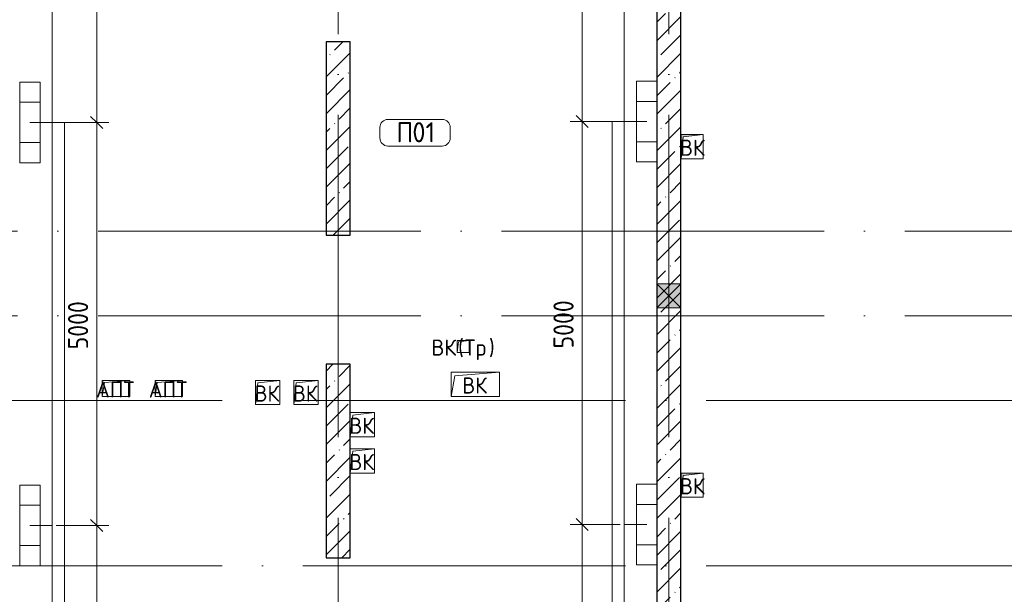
# Model space of a CAD drawing. Header units: millimetres. Extents: x -30540 to 175469, y -11730 to 122288.
# Tile 116 of 119: x 112656 to 124864, y 81295 to 88426. Entities that reach past the tile are written whole.
import ezdxf

# ---------------------------------------------------------------- set-up
doc = ezdxf.new("R2010")
doc.units = ezdxf.units.MM
doc.linetypes.add('ADSK_Линия сетки', pattern=[5000, 4000, -500, 0, -500])
for name, color, linetype, lineweight in [('A-____-____-DIMS', 7, 'Continuous', 9), ('A-____-____-DIMS-200', 7, 'Continuous', 9), ('A-____-NOTE-TEXT', 7, 'Continuous', 18), ('A-AREA-____-IDEN', 7, 'Continuous', 9), ('A-GENM-____-OTLN', 7, 'Continuous', 18), ('A-GLAZ-____-MCUT', 7, 'Continuous', 9), ('A-GLAZ-____-OTLN', 7, 'Continuous', 18), ('A-WALL-____-MCUT', 7, 'Continuous', 40), ('A-WALL-____-PATT', 7, 'Continuous', 40), ('M-EQPM-____-OTLN', 7, 'Continuous', 18), ('S-GRID-____-OTLN', 7, 'Continuous', 9)]:
    doc.layers.add(name, color=color, linetype=linetype, lineweight=lineweight)
doc.layers.add('A-DETL-____-OTLN', color=7, linetype='Continuous', lineweight=9, true_color=0x00a600)
doc.styles.add('GOST Common', font='GOST_Common.ttf', dxfattribs={"height": 200})
doc.styles.add('GOST Common_3', font='GOST_Common.ttf', dxfattribs={"height": 250})
doc.styles.add('GOST Common_4', font='GOST_Common.ttf', dxfattribs={"width": 0.9, "height": 250})
doc.dimstyles.new('ГОСТ_2_5_мм2', dxfattribs={"dimscale": 304.8, "dimtxt": 251.428749, "dimasz": 0.492126, "dimexe": 0.492126, "dimexo": 0.656168, "dimgap": 0.098425, "dimtad": 1, "dimdec": 0, "dimdsep": 46, "dimtxsty": 'GOST Common_4', "dimblk1": 'OBLIQUE', "dimblk2": 'OBLIQUE', "dimsah": 1, "dimcen": 0.09, "dimazin": 2, "dimtfac": 1, "dimtdec": 4, "dimtix": 1, "dimtmove": 0, "dimatfit": 3, "dimfxl": 1, "dimtvp": 1, "dimtolj": 1, "dimtzin": 0, "dimarcsym": 2})
pattern_1 = [(45, (0, 0), (-228.0985, 228.0985), []), (45, (228.1, 0), (-228.0985, 228.0985), [403.225, -80.645, 6.706, -73.939])]

# ---------------------------------------------------------------- blocks, each defined once
blk = doc.blocks.new('АР_Отверстие прямоугольное - ВК_К-4527665-01 ЭО')
at = {"layer": 'A-GLAZ-____-OTLN', "lineweight": 13, "true_color": 0xf9f9f9}
blk.add_hatch(color=7, dxfattribs=at).paths.add_polyline_path([(275, 150), (-25, 150), (-25, -150), (275, -150)])
at = {"layer": 'A-GLAZ-____-MCUT', "color": 254, "lineweight": 15, "true_color": 0xcccccc}
for p, q in [((-25, 150), (-25, -150)), ((275, 150), (275, -150))]:
    blk.add_line(p, q, dxfattribs=at)
at = {"layer": 'A-GLAZ-____-OTLN', "color": 254, "lineweight": 5, "true_color": 0xcccccc}
for p, q in [((275, 150), (-25, -150)), ((-25, 150), (275, -150))]:
    blk.add_line(p, q, dxfattribs=at)
at = {"layer": 'A-GLAZ-____-OTLN', "color": 254, "lineweight": 13, "true_color": 0xcccccc}
for p, q in [((275, 150), (-25, 150)), ((-25, 150), (-25, -150)), ((275, -150), (275, 150)), ((-25, -150), (275, -150))]:
    blk.add_line(p, q, dxfattribs=at)
blk = doc.blocks.new('АР_Канал вертикальный прямоугольный - ВК_К-3880931-01 ЭО')
at = {"layer": 'A-GENM-____-OTLN', "color": 253, "lineweight": 13, "true_color": 0xaaaaaa}
for p, q in [((-137.5, -150), (-137.5, 150)), ((-137.5, 150), (137.5, 150))]:
    blk.add_line(p, q, dxfattribs=at)
at = {"layer": 'M-EQPM-____-OTLN', "color": 253, "lineweight": 13, "true_color": 0xaaaaaa}
for p, q in [((-137.5, -150), (-137.5, 150)), ((-137.5, 150), (137.5, 150)), ((-108.75, 121.25), (137.5, 150)), ((137.5, 150), (137.5, -150)), ((-137.5, -150), (-108.75, 121.25)), ((137.5, -150), (-137.5, -150))]:
    blk.add_line(p, q, dxfattribs=at)
blk = doc.blocks.new('АР_Канал вертикальный прямоугольный - ВК-3320313-01 ЭО')
at = {"layer": 'M-EQPM-____-OTLN', "lineweight": 13, "true_color": 0xe2e2e2}
blk.add_hatch(color=254, dxfattribs=at).paths.add_polyline_path([(-150, -150), (-120, 120), (150, 150), (-150, 150)])
blk = doc.blocks.new('АР_Канал вертикальный прямоугольный - ВК-3569531-01 ЭО')
at = {"layer": 'A-GENM-____-OTLN', "color": 253, "lineweight": 13, "true_color": 0xaaaaaa}
for p, q in [((-150, -150), (-150, 150)), ((-150, 150), (150, 150))]:
    blk.add_line(p, q, dxfattribs=at)
at = {"layer": 'M-EQPM-____-OTLN', "color": 253, "lineweight": 13, "true_color": 0xaaaaaa}
for p, q in [((-150, -150), (-150, 150)), ((-150, 150), (150, 150)), ((-120, 120), (150, 150)), ((150, 150), (150, -150)), ((-150, -150), (-120, 120)), ((150, -150), (-150, -150))]:
    blk.add_line(p, q, dxfattribs=at)
blk = doc.blocks.new('АР_Канал вертикальный прямоугольный - АПТ-3572789-01 ЭО')
at = {"layer": 'A-GENM-____-OTLN', "color": 253, "lineweight": 13, "true_color": 0xaaaaaa}
for p, q in [((-170, -100), (-170, 100)), ((-170, 100), (170, 100))]:
    blk.add_line(p, q, dxfattribs=at)
at = {"layer": 'M-EQPM-____-OTLN', "color": 253, "lineweight": 13, "true_color": 0xaaaaaa}
for p, q in [((-170, -100), (-170, 100)), ((-170, 100), (170, 100)), ((-170, -100), (-143, 73)), ((-143, 73), (170, 100)), ((170, 100), (170, -100)), ((170, -100), (-170, -100))]:
    blk.add_line(p, q, dxfattribs=at)
blk = doc.blocks.new('АР_Канал вертикальный прямоугольный - ВК-3573306-01 ЭО')
at = {"layer": 'A-GENM-____-OTLN', "color": 253, "lineweight": 13, "true_color": 0xaaaaaa}
for p, q in [((-300, -150), (-300, 150)), ((-300, 150), (300, 150))]:
    blk.add_line(p, q, dxfattribs=at)
at = {"layer": 'M-EQPM-____-OTLN', "color": 253, "lineweight": 13, "true_color": 0xaaaaaa}
for p, q in [((-300, -150), (-300, 150)), ((-300, 150), (300, 150)), ((-255, 105), (300, 150)), ((300, 150), (300, -150)), ((-300, -150), (-255, 105)), ((300, -150), (-300, -150))]:
    blk.add_line(p, q, dxfattribs=at)
blk = doc.blocks.new('АР_Канал вертикальный прямоугольный - ВК_Тр_-3573504-01 ЭО')
at = {"layer": 'A-GENM-____-OTLN', "color": 253, "lineweight": 13, "true_color": 0xaaaaaa}
for p, q in [((-75, -75), (-75, 75)), ((-75, 75), (75, 75))]:
    blk.add_line(p, q, dxfattribs=at)
at = {"layer": 'M-EQPM-____-OTLN', "color": 253, "lineweight": 13, "true_color": 0xaaaaaa}
for p, q in [((-75, -75), (-75, 75)), ((-75, 75), (75, 75)), ((-75, -75), (-60, 60)), ((-60, 60), (75, 75)), ((75, 75), (75, -75)), ((75, -75), (-75, -75))]:
    blk.add_line(p, q, dxfattribs=at)
blk = doc.blocks.new('Наметкина 10_РД_АР_К3_отсоединено_rvt-1-01 ЭО')
at = {"layer": 'A-WALL-____-PATT', "lineweight": 5, "true_color": 0xcccccc}
h = blk.add_hatch(dxfattribs=at)
h.set_pattern_fill('FP_27', color=254, style=0, pattern_type=2)
h.set_pattern_definition(pattern_1)
h.paths.add_polyline_path([(120555, 75350), (120855, 75350), (120855, 91750), (120555, 91750), (120555, 76020)])
h = blk.add_hatch(dxfattribs=at)
h.set_pattern_fill('FP_27', color=254, style=0, pattern_type=2)
h.set_pattern_definition(pattern_1)
h.paths.add_polyline_path([(116755, 85750), (116755, 88150), (116455, 88150), (116455, 85750)])
h = blk.add_hatch(dxfattribs=at)
h.set_pattern_fill('FP_27', color=254, style=0, pattern_type=2)
h.set_pattern_definition(pattern_1)
h.paths.add_polyline_path([(116755, 81750), (116755, 84150), (116455, 84150), (116455, 81750)])
at = {"layer": 'A-WALL-____-MCUT', "color": 254, "lineweight": 30, "true_color": 0xcccccc}
for p, q in [((120555, 91750), (120555, 85150)), ((120855, 85150), (120855, 91750)), ((116455, 88150), (116455, 85750)), ((116755, 88150), (116455, 88150)), ((116755, 85750), (116755, 88150)), ((116455, 85750), (116755, 85750)), ((120555, 85150), (120555, 84850)), ((120855, 84850), (120855, 85150)), ((120555, 84850), (120555, 75350)), ((120855, 75350), (120855, 84850)), ((116455, 84150), (116455, 81750)), ((116755, 84150), (116455, 84150)), ((116755, 81750), (116755, 84150)), ((116455, 81750), (116755, 81750))]:
    blk.add_line(p, q, dxfattribs=at)
at = {"layer": 'A-GLAZ-____-OTLN', "color": 254, "lineweight": 13, "true_color": 0xcccccc, "rotation": 270}
blk.add_blockref('АР_Отверстие прямоугольное - ВК_К-4527665-01 ЭО', (120705, 85125), dxfattribs=at)
at = {"layer": 'M-EQPM-____-OTLN', "color": 253, "lineweight": 5, "true_color": 0xaaaaaa}
for name, p in [('АР_Канал вертикальный прямоугольный - ВК_К-3880931-01 ЭО', (120993, 86850)), ('АР_Канал вертикальный прямоугольный - ВК-3320313-01 ЭО', (121005, 86850)), ('АР_Канал вертикальный прямоугольный - ВК_Тр_-3573504-01 ЭО', (118155, 84370)), ('АР_Канал вертикальный прямоугольный - ВК-3573306-01 ЭО', (118305, 83900)), ('АР_Канал вертикальный прямоугольный - АПТ-3572789-01 ЭО', (113850, 83850)), ('АР_Канал вертикальный прямоугольный - АПТ-3572789-01 ЭО', (114505, 83850)), ('АР_Канал вертикальный прямоугольный - ВК-3569531-01 ЭО', (115730, 83800)), ('АР_Канал вертикальный прямоугольный - ВК-3569531-01 ЭО', (116205, 83800)), ('АР_Канал вертикальный прямоугольный - ВК-3569531-01 ЭО', (116905, 83400)), ('АР_Канал вертикальный прямоугольный - ВК-3569531-01 ЭО', (116905, 82950)), ('АР_Канал вертикальный прямоугольный - ВК_К-3880931-01 ЭО', (120993, 82650)), ('АР_Канал вертикальный прямоугольный - ВК-3320313-01 ЭО', (121005, 82650))]:
    blk.add_blockref(name, p, dxfattribs=at)
at = {"layer": 'A-____-NOTE-TEXT', "color": 253, "lineweight": 5, "true_color": 0xaaaaaa, "char_height": 200, "attachment_point": 1, "style": 'GOST Common'}
for s, insert, width in [('ВК', (120843, 86937), 400.84), ('\\fGOST Common|b0|i0|c204|p34|;(', (118092, 84457), 96.2), ('\\fGOST Common|b0|i0|c204|p34|;)', (118475, 84457), 96.2), ('ВК', (117761, 84457), 400.84), ('Тр', (118171, 84457), 368.78), ('ВК', (118143, 83987), 400.84), ('АПТ', (113602, 83937), 609.28), ('АПТ', (114257, 83937), 609.28), ('ВК', (115568, 83887), 400.84), ('ВК', (116043, 83887), 400.84), ('ВК', (116743, 83487), 400.84), ('ВК', (116743, 83037), 400.84), ('ВК', (120843, 82737), 400.84)]:
    blk.add_mtext(s, dxfattribs=dict(at, insert=insert, width=width))
blk = doc.blocks.new('Марка помещения 2 - Марка помещения 2-1605974-01 ЭО')
at = {"layer": 'A-AREA-____-IDEN', "color": 253, "true_color": 0xaaaaaa}
for p, q in [((-1.797, 0.841), (1.569, 0.841)), ((-2.297, -0.309), (-2.297, 0.341)), ((2.069, 0.341), (2.069, -0.309)), ((1.569, -0.809), (-1.797, -0.809))]:
    blk.add_line(p, q, dxfattribs=at)
for centre, start, end in [((-1.797, 0.341), 90, 180), ((1.569, 0.341), 0, 90), ((-1.797, -0.309), 180, 270), ((1.569, -0.309), 270, 360)]:
    blk.add_arc(centre, 0.5, start, end, dxfattribs=at)
blk = doc.blocks.new('УГО_Светильник Стронг - УГО_Светильник Стронг-V130-01 ЭО')
at = {"layer": 'A-____-NOTE-TEXT', "color": 1, "lineweight": 9, "true_color": 0xff0000}
for p, q in [((-2.5, -0.632), (-2.5, 0.632)), ((-2.5, 0.632), (2.5, 0.632)), ((-1.25, -0.632), (-1.25, 0.632)), ((1.25, 0.632), (1.25, -0.632)), ((2.5, 0.632), (2.5, -0.632)), ((2.5, -0.632), (-2.5, -0.632))]:
    blk.add_line(p, q, dxfattribs=at)
blk = doc.blocks.new('УГО_Светильник Стронг - УГО_Светильник Стронг-2581793-01 ЭО')
at = {"layer": 'A-____-NOTE-TEXT', "color": 5, "lineweight": 9, "true_color": 0x0000ff}
for p, q in [((-2.5, -0.632), (-2.5, 0.632)), ((-2.5, 0.632), (2.5, 0.632)), ((-1.25, -0.632), (-1.25, 0.632)), ((1.25, 0.632), (1.25, -0.632)), ((2.5, 0.632), (2.5, -0.632)), ((2.5, -0.632), (-2.5, -0.632))]:
    blk.add_line(p, q, dxfattribs=at)
blk = doc.blocks.new('DIMBLOCK127-01 ЭО')
at = {"layer": 'A-____-____-DIMS-200'}
for p, q in [((113611, 82150), (113536, 82225)), ((113110, 82150), (113761, 82150)), ((113611, 82150), (113110, 82150)), ((113611, 77150), (113611, 82150)), ((113611, 82150), (113686, 82075)), ((113611, 77150), (113536, 77225)), ((113110, 77150), (113761, 77150)), ((113611, 77150), (113110, 77150)), ((113611, 77150), (113686, 77075))]:
    blk.add_line(p, q, dxfattribs=at)
at = {"layer": 'A-____-____-DIMS-200', "color": 0, "insert": (113255, 79335), "char_height": 250, "width": 756.84, "attachment_point": 1, "rotation": 90, "line_spacing_factor": 1.022761, "style": 'GOST Common_4'}
blk.add_mtext('5000', dxfattribs=at)
blk = doc.blocks.new('_Oblique')
at = {"color": 0, "linetype": 'ByBlock', "lineweight": -2}
blk.add_line((-0.5, -0.5), (0.5, 0.5), dxfattribs=at)
blk = doc.blocks.new('DIMBLOCK128-01 ЭО')
at = {"layer": 'A-____-____-DIMS-200'}
for p, q in [((113611, 87150), (113536, 87225)), ((113110, 87150), (113761, 87150)), ((113611, 87150), (113110, 87150)), ((113611, 82150), (113611, 87150)), ((113611, 87150), (113686, 87075)), ((113611, 82150), (113536, 82225)), ((113110, 82150), (113761, 82150)), ((113611, 82150), (113110, 82150)), ((113611, 82150), (113686, 82075))]:
    blk.add_line(p, q, dxfattribs=at)
at = {"layer": 'A-____-____-DIMS-200', "color": 0, "insert": (113255, 84335), "char_height": 250, "width": 756.84, "attachment_point": 1, "rotation": 90, "line_spacing_factor": 1.022761, "style": 'GOST Common_4'}
blk.add_mtext('5000', dxfattribs=at)
blk = doc.blocks.new('DIMBLOCK129-01 ЭО')
at = {"layer": 'A-____-____-DIMS-200'}
for p, q in [((113611, 92150), (113536, 92225)), ((113110, 92150), (113761, 92150)), ((113611, 92150), (113110, 92150)), ((113611, 87150), (113611, 92150)), ((113611, 92150), (113686, 92075)), ((113611, 87150), (113536, 87225)), ((113110, 87150), (113761, 87150)), ((113611, 87150), (113110, 87150)), ((113611, 87150), (113686, 87075))]:
    blk.add_line(p, q, dxfattribs=at)
at = {"layer": 'A-____-____-DIMS-200', "color": 0, "insert": (113255, 89335), "char_height": 250, "width": 756.84, "attachment_point": 1, "rotation": 90, "line_spacing_factor": 1.022761, "style": 'GOST Common_4'}
blk.add_mtext('5000', dxfattribs=at)
blk = doc.blocks.new('DIMBLOCK130-01 ЭО')
at = {"layer": 'A-____-____-DIMS-200'}
for p, q in [((119631, 92161), (119556, 92236)), ((120103, 92161), (119481, 92161)), ((119631, 92161), (119631, 87161)), ((119631, 92161), (119706, 92086)), ((119631, 92161), (120103, 92161)), ((119631, 87161), (119556, 87236)), ((120103, 87161), (119481, 87161)), ((119631, 87161), (119706, 87086)), ((119631, 87161), (120103, 87161))]:
    blk.add_line(p, q, dxfattribs=at)
at = {"layer": 'A-____-____-DIMS-200', "color": 0, "insert": (119274, 89346), "char_height": 250, "width": 756.84, "attachment_point": 1, "rotation": 90, "line_spacing_factor": 1.022761, "style": 'GOST Common_4'}
blk.add_mtext('5000', dxfattribs=at)
blk = doc.blocks.new('DIMBLOCK131-01 ЭО')
at = {"layer": 'A-____-____-DIMS-200'}
for p, q in [((119631, 87161), (119556, 87236)), ((120103, 87161), (119481, 87161)), ((119631, 87161), (119631, 82161)), ((119631, 87161), (119706, 87086)), ((119631, 87161), (120103, 87161)), ((120103, 82161), (119481, 82161)), ((119631, 82161), (119556, 82236)), ((119631, 82161), (119706, 82086)), ((119631, 82161), (120103, 82161))]:
    blk.add_line(p, q, dxfattribs=at)
at = {"layer": 'A-____-____-DIMS-200', "color": 0, "insert": (119274, 84346), "char_height": 250, "width": 756.84, "attachment_point": 1, "rotation": 90, "line_spacing_factor": 1.022761, "style": 'GOST Common_4'}
blk.add_mtext('5000', dxfattribs=at)
blk = doc.blocks.new('DIMBLOCK132-01 ЭО')
at = {"layer": 'A-____-____-DIMS-200'}
for p, q in [((120103, 82161), (119481, 82161)), ((119631, 82161), (119556, 82236)), ((119631, 82161), (119631, 77161)), ((119631, 82161), (119706, 82086)), ((119631, 82161), (120103, 82161)), ((120103, 77161), (119481, 77161)), ((119631, 77161), (119556, 77236)), ((119631, 77161), (119706, 77086)), ((119631, 77161), (120103, 77161))]:
    blk.add_line(p, q, dxfattribs=at)
at = {"layer": 'A-____-____-DIMS-200', "color": 0, "insert": (119274, 79346), "char_height": 250, "width": 756.84, "attachment_point": 1, "rotation": 90, "line_spacing_factor": 1.022761, "style": 'GOST Common_4'}
blk.add_mtext('5000', dxfattribs=at)

msp = doc.modelspace()

# ---------------------------------------------------------------- linework, layer by layer
at = {"layer": 'A-DETL-____-OTLN', "color": 5, "true_color": 0x0000ff}
for p, q in [((113059.9, 92150.4), (113059.9, 76748.4)), ((120152.4, 92161.4), (120152.4, 75893.4)), ((120431.2, 82161.4), (120152.4, 82161.4)), ((112783.5, 82150.4), (113059.9, 82150.4))]:
    msp.add_line(p, q, dxfattribs=at)
at = {"layer": 'A-DETL-____-OTLN', "color": 1, "true_color": 0xff0000}
for p, q in [((112783.5, 87150.4), (113209.9, 87150.4)), ((113209.9, 87150.4), (113209.9, 76848.4)), ((120431.2, 87161.4), (120002.4, 87161.4)), ((120002.4, 87161.4), (120002.4, 76048.4))]:
    msp.add_line(p, q, dxfattribs=at)
at = {"layer": 'S-GRID-____-OTLN', "color": 253, "linetype": 'ADSK_Линия сетки', "true_color": 0xaaaaaa}
for p, q in [((116605.3, 53245.6), (116605.3, 100101.1)), ((120705.3, 53245.6), (120705.3, 100101.1)), ((132629, 85800), (62296.8, 85800)), ((132629, 84750), (62296.8, 84750)), ((135169, 83700), (62296.8, 83700)), ((135169, 81650), (62296.8, 81650))]:
    msp.add_line(p, q, dxfattribs=at)

# ---------------------------------------------------------------- block references
at = {"lineweight": 5}
msp.add_blockref('Наметкина 10_РД_АР_К3_отсоединено_rvt-1-01 ЭО', (0, 0), dxfattribs=at)
at = {"layer": 'A-____-NOTE-TEXT', "color": 1, "lineweight": 9, "true_color": 0xff0000, "xscale": 200, "yscale": 200, "zscale": 200, "rotation": 89.9999999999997}
for p in [(120429, 87161.4), (112783.5, 87150.4)]:
    msp.add_blockref('УГО_Светильник Стронг - УГО_Светильник Стронг-V130-01 ЭО', p, dxfattribs=at)
at = {"layer": 'A-____-NOTE-TEXT', "color": 5, "lineweight": 9, "true_color": 0x0000ff, "xscale": 200, "yscale": 200, "zscale": 200, "rotation": 89.9999999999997}
for p in [(112783.5, 82150.4), (120429, 82161.4)]:
    msp.add_blockref('УГО_Светильник Стронг - УГО_Светильник Стронг-2581793-01 ЭО', p, dxfattribs=at)
at = {"layer": 'A-AREA-____-IDEN', "color": 253, "true_color": 0xaaaaaa, "xscale": 199.9999999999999, "yscale": 199.9999999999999, "zscale": 199.9999999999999}
msp.add_blockref('Марка помещения 2 - Марка помещения 2-1605974-01 ЭО', (117580.9, 87020), dxfattribs=at)

# ---------------------------------------------------------------- texts
at = {"layer": 'A-AREA-____-IDEN', "color": 253, "true_color": 0xaaaaaa, "char_height": 250, "attachment_point": 1, "style": 'GOST Common_3'}
for s, insert, width in [('\\fGOST Common|b0|i0|c204|p34|;П', (117326.4, 87153.8), 240.506), ('01', (117524.8, 87153.8), 384.81)]:
    msp.add_mtext(s, dxfattribs=dict(at, insert=insert, width=width))

# ---------------------------------------------------------------- dimensions: what is measured, and where the dimension line sits
at = {"layer": 'A-____-____-DIMS'}
for base, p1, p2, picture, middle in [((113611.2, 92150.4), (112909.9, 87150.4), (112909.9, 92150.4), 'DIMBLOCK129-01 ЭО', (113456.2, 89650.4)), ((119631.2, 87161.4), (120302.6, 92161.4), (120302.6, 87161.4), 'DIMBLOCK130-01 ЭО', (119476.2, 89661.4)), ((113611.2, 87150.4), (112909.9, 82150.4), (112909.9, 87150.4), 'DIMBLOCK128-01 ЭО', (113456.2, 84650.4)), ((119631.2, 82161.4), (120302.6, 87161.4), (120302.6, 82161.4), 'DIMBLOCK131-01 ЭО', (119476.2, 84661.4)), ((113611.2, 82150.4), (112909.9, 77150.4), (112909.9, 82150.4), 'DIMBLOCK127-01 ЭО', (113456.2, 79650.4)), ((119631.2, 77161.4), (120302.6, 82161.4), (120302.6, 77161.4), 'DIMBLOCK132-01 ЭО', (119476.2, 79661.4))]:
    dim = msp.add_linear_dim(base=base, p1=p1, p2=p2, angle=90, dimstyle='ГОСТ_2_5_мм2', override={"dimpost": '<>', "dimfxl": 5000}, dxfattribs=at)
    dim.commit()
    dim.dimension.update_dxf_attribs({"geometry": picture, "text_midpoint": middle})

doc.saveas('drawing.dxf')
